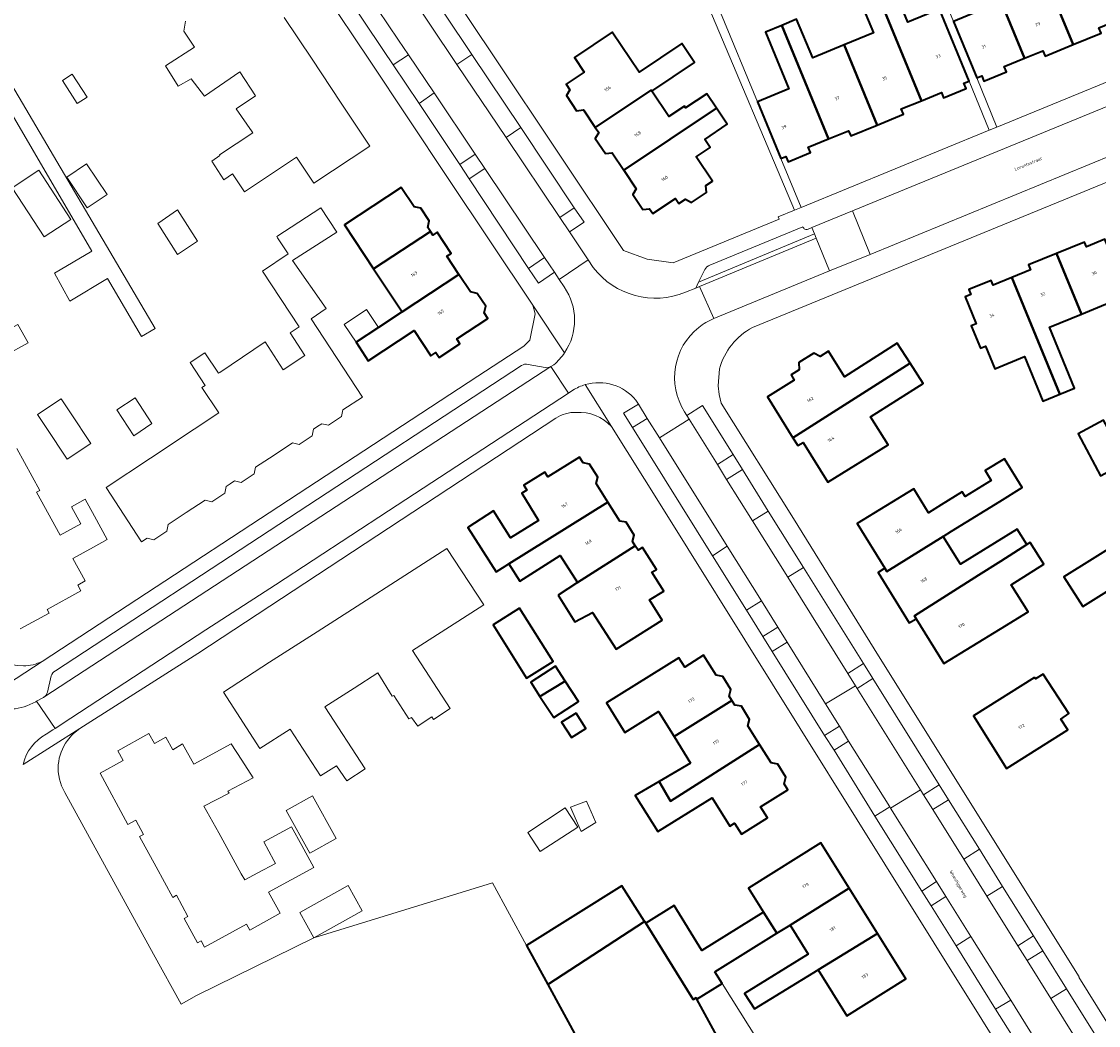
# Model space of a CAD drawing. Header units: metres. Extents: x 154586 to 156144, y 460369 to 462495.
# Tile 5 of 25: x 155041 to 155165, y 461571 to 461686. Entities that reach past the tile are written whole.
import ezdxf
from ezdxf.enums import TextEntityAlignment as Align

# ---------------------------------------------------------------- set-up
doc = ezdxf.new("R2010")
doc.units = ezdxf.units.M
for name, color, linetype, lineweight in [('B-WE-GR-GROENVOORZIENING-GV', 80, 'Continuous', 18), ('B-WE-OG-BEBOUWING-GV', 7, 'Continuous', 35), ('B-WE-OG-BEBOUWING-T18', 10, 'Continuous', 18), ('B-WE-OG-TERREIN_ERF-GV', 7, 'Continuous', 18), ('B-WE-OG-TOPOGRAFIE-T18', 10, 'Continuous', 18), ('B-WE-VH-VERHARDING_ASFALT-GV', 252, 'Continuous', 18), ('B-WE-VH-VERHARDING_BETONSTRAATSTEEN-GV', 7, 'Continuous', 18), ('B-WE-VH-VERHARDING_STRAATBAKSTEEN-GV', 252, 'Continuous', 18), ('B-WE-VH-VERHARDING_TEGEL-GV', 252, 'Continuous', 18)]:
    doc.layers.add(name, color=color, linetype=linetype, lineweight=lineweight)
doc.styles.add('NLCS-ISO-M200-T18', font='NLCS-ISO.ttf', dxfattribs={"height": 0.36})

msp = doc.modelspace()

# ---------------------------------------------------------------- linework, layer by layer
at = {"layer": 'B-WE-GR-GROENVOORZIENING-GV', "flags": 128}
for points in [[(155094.442, 461669.525), (155093.345, 461671.173), (155091.57, 461669.993), (155092.644, 461668.347)], [(155103.015, 461663.907), (155104.119, 461662.264), (155105.789, 461663.368), (155104.677, 461665.03)], [(155099.458, 461658.096), (155100.566, 461656.411), (155102.406, 461657.645), (155101.289, 461659.323)], [(155113.029, 461640.93), (155112.025, 461642.545), (155110.307, 461641.524), (155111.34, 461639.881)], [(155121.059, 461635.634), (155122.107, 461633.951), (155123.905, 461635.077), (155122.851, 461636.781)], [(155126.226, 461615.969), (155127.3, 461614.258), (155129.016, 461615.325), (155127.95, 461617.046)], [(155135.973, 461611.732), (155136.842, 461610.341), (155137.043, 461610.019), (155138.821, 461611.152), (155137.745, 461612.886)], [(155136.058, 461604.001), (155135, 461605.693), (155133.286, 461604.648), (155134.387, 461602.946)], [(155147.485, 461597.294), (155146.413, 461599.003), (155144.637, 461597.862), (155145.699, 461596.161)], [(155146.12, 461587.921), (155144.433, 461586.842), (155145.493, 461585.151), (155147.194, 461586.202)], [(155156.482, 461578.879), (155158.268, 461580.008), (155157.212, 461581.707), (155155.415, 461580.59)]]:
    msp.add_lwpolyline(points, close=True, dxfattribs=at)
at = {"layer": 'B-WE-OG-BEBOUWING-GV', "flags": 128}
for points in [[(155166.8, 461686.501), (155162.634, 461696.642), (155162.465, 461696.573), (155160.746, 461695.866), (155161.419, 461694.227), (155158.02, 461692.83), (155158.853, 461690.804), (155158.821, 461690.791), (155161.731, 461683.709), (155164.926, 461685.023), (155164.677, 461685.628)], [(155151.245, 461694.102), (155149.396, 461693.342), (155151.655, 461687.847), (155148.047, 461686.363), (155150.708, 461679.889), (155151.29, 461680.129), (155151.536, 461679.529), (155154.106, 461680.585), (155153.859, 461681.184), (155156.163, 461682.131)], [(155158.821, 461690.791), (155155.287, 461689.338), (155153.027, 461694.835), (155151.245, 461694.102), (155156.163, 461682.131), (155158.288, 461683.004), (155158.538, 461682.397), (155161.731, 461683.709)], [(155135.539, 461683.671), (155139.314, 461674.495), (155142.327, 461675.735), (155142.08, 461676.336), (155144.385, 461677.284), (155139.046, 461690.259), (155137.083, 461689.451), (155138.894, 461685.053)], [(155146.439, 461687.764), (155142.832, 461686.28), (155140.884, 461691.015), (155139.046, 461690.259), (155144.385, 461677.284), (155146.675, 461678.226), (155146.921, 461677.629), (155149.494, 461678.681), (155149.245, 461679.284), (155149.83, 461679.525)], [(155135.539, 461683.671), (155131.965, 461682.199), (155130.093, 461686.601), (155128.402, 461685.905), (155133.75, 461672.908), (155136.047, 461673.853), (155136.294, 461673.252), (155139.314, 461674.495)], [(155107.068, 461674.223), (155113.456, 461678.495), (155113.54, 461678.369), (155118.446, 461681.65), (155116.988, 461683.831), (155112.082, 461680.55), (155109.025, 461685.121), (155104.702, 461682.231), (155105.818, 461680.563), (155103.752, 461679.181), (155104.18, 461678.54), (155103.79, 461677.861), (155104.941, 461676.142), (155105.715, 461676.245)], [(155128.305, 461670.667), (155128.887, 461670.907), (155129.135, 461670.304), (155131.692, 461671.362), (155131.446, 461671.96), (155133.75, 461672.908), (155128.402, 461685.905), (155126.552, 461685.144), (155129.235, 461678.625), (155125.639, 461677.145)], [(155113.54, 461678.369), (155113.456, 461678.495), (155107.068, 461674.223), (155107.468, 461673.625), (155107.079, 461672.95), (155108.23, 461671.23), (155109, 461671.333), (155110.348, 461669.318), (155120.952, 461676.41), (155119.841, 461678.071), (155117.414, 461676.448), (155117.268, 461676.666), (155115.48, 461675.47)], [(155120.952, 461676.41), (155110.348, 461669.318), (155111.754, 461667.215), (155111.366, 461666.541), (155112.517, 461664.821), (155113.287, 461664.924), (155113.664, 461664.36), (155116.256, 461666.093), (155116.647, 461665.508), (155117.411, 461666.019), (155118.088, 461665.63), (155119.817, 461666.786), (155119.714, 461667.56), (155120.479, 461668.071), (155118.613, 461670.862), (155120.216, 461671.934), (155119.599, 461672.856), (155122.176, 461674.58)], [(155088.216, 461662.331), (155087.922, 461662.775), (155088.079, 461663.524), (155087.112, 461664.988), (155086.354, 461665.148), (155084.89, 461667.361), (155078.394, 461663.067), (155081.72, 461658.036)], [(155084.974, 461653.114), (155091.47, 461657.409), (155090.102, 461659.478), (155090.598, 461659.806), (155088.994, 461662.232), (155088.498, 461661.904), (155088.216, 461662.331), (155081.72, 461658.036)], [(155162.684, 461652.87), (155167.899, 461655.018), (155168, 461655.059), (155165.376, 461661.435), (155163.248, 461660.559), (155163.02, 461661.112), (155159.831, 461659.799)], [(155162.684, 461652.87), (155159.831, 461659.799), (155156.649, 461658.488), (155156.876, 461657.937), (155154.742, 461657.058), (155160.234, 461643.716), (155161.903, 461644.403), (155159.035, 461651.367)], [(155091.47, 461657.409), (155084.974, 461653.114), (155082.269, 461651.326), (155079.711, 461649.635), (155081.117, 461647.513), (155086.359, 461650.978), (155088.28, 461648.071), (155088.859, 461648.454), (155089.22, 461647.909), (155091.591, 461649.477), (155091.231, 461650.022), (155094.796, 461652.378), (155094.385, 461652.999), (155094.547, 461653.769), (155093.579, 461655.233), (155092.8, 461655.397)], [(155160.234, 461643.716), (155154.742, 461657.058), (155152.586, 461656.17), (155152.358, 461656.725), (155149.792, 461655.668), (155150.019, 461655.115), (155149.37, 461654.848), (155150.644, 461651.752), (155150.079, 461651.519), (155151.135, 461648.954), (155151.699, 461649.187), (155152.765, 461646.596), (155156.192, 461648.007), (155158.289, 461642.915)], [(155129.69, 461638.703), (155143.096, 461647.241), (155141.623, 461649.553), (155135.58, 461645.694), (155133.74, 461648.609), (155132.791, 461648.008), (155132.078, 461648.385), (155130.38, 461647.308), (155130.416, 461646.503), (155129.467, 461645.902), (155129.827, 461645.32), (155126.761, 461643.413)], [(155143.096, 461647.241), (155129.69, 461638.703), (155130.245, 461637.81), (155130.854, 461638.16), (155133.683, 461633.623), (155140.595, 461637.918), (155138.556, 461641.102), (155144.568, 461644.929)], [(155166.611, 461638.147), (155165.194, 461640.723), (155162.303, 461639.172), (155164.879, 461634.369), (155167.499, 461635.774), (155167.821, 461635.947)], [(155108.521, 461631.335), (155107.168, 461633.489), (155107.371, 461634.205), (155106.432, 461635.703), (155105.696, 461635.833), (155105.288, 461636.483), (155101.663, 461634.232), (155101.325, 461634.776), (155098.898, 461633.271), (155099.237, 461632.725), (155098.663, 461632.369), (155100.601, 461629.248), (155097.374, 461627.244), (155095.452, 461630.34), (155092.498, 461628.462), (155095.743, 461623.352), (155097.195, 461624.274)], [(155146.879, 461627.427), (155147.824, 461628.01), (155153.345, 461631.416), (155155.921, 461633.005), (155153.872, 461636.306), (155151.657, 461634.949), (155152.343, 461633.83), (155149.377, 461631.999), (155149.062, 461632.51), (155146.653, 461631.024), (155145.205, 461630.128), (155143.502, 461632.882), (155137.049, 461628.888), (155140.21, 461623.78), (155140.444, 461623.402)], [(155111.658, 461626.341), (155111.343, 461626.841), (155111.545, 461627.554), (155110.606, 461629.051), (155109.874, 461629.181), (155108.521, 461631.335), (155097.195, 461624.274), (155098.441, 461622.311), (155103.08, 461625.256), (155105.063, 461622.133)], [(155170.467, 461624.172), (155167.771, 461628.657), (155166.526, 461627.904), (155167.152, 461626.839), (155160.691, 461622.801), (155162.828, 461619.402)], [(155156.456, 461626.502), (155155.354, 461628.27), (155155.32, 461628.249), (155148.838, 461624.261), (155146.879, 461627.427), (155140.444, 461623.402), (155140.21, 461623.78), (155139.435, 461623.3), (155142.995, 461617.527), (155143.8, 461617.98), (155143.592, 461618.317), (155150.926, 461622.984), (155153.459, 461624.595)], [(155102.831, 461620.715), (155104.746, 461617.651), (155106.771, 461618.73), (155109.473, 461614.508), (155114.725, 461617.853), (155113.283, 461620.148), (155114.906, 461621.168), (155113.559, 461623.314), (155114.068, 461623.634), (155112.487, 461626.163), (155111.972, 461625.84), (155111.658, 461626.341), (155105.063, 461622.133)], [(155143.8, 461617.98), (155146.965, 461612.865), (155153.42, 461616.859), (155156.577, 461618.812), (155154.633, 461621.867), (155158.379, 461624.25), (155156.805, 461626.724), (155156.456, 461626.502), (155153.459, 461624.595), (155150.926, 461622.984), (155143.592, 461618.317)], [(155098.418, 461619.197), (155095.4, 461617.301), (155099.225, 461611.21), (155102.244, 461613.106)], [(155116.094, 461604.512), (155122.715, 461608.642), (155122.396, 461609.152), (155122.6, 461609.902), (155121.658, 461611.406), (155120.895, 461611.548), (155119.474, 461613.818), (155117.32, 461612.469), (155116.645, 461613.546), (155108.356, 461608.375), (155110.468, 461604.99), (155114.303, 461607.382)], [(155103.642, 461610.867), (155102.526, 461612.58), (155099.689, 461610.732), (155100.754, 461609.097)], [(155157.328, 461611.292), (155150.343, 461606.887), (155154.131, 461600.878), (155161.117, 461605.283), (155160.345, 461606.507), (155161.255, 461607.153), (155158.323, 461611.675), (155157.428, 461611.133)], [(155100.754, 461609.097), (155102.324, 461606.688), (155105.161, 461608.536), (155103.642, 461610.867)], [(155117.982, 461601.485), (155114.372, 461599.379), (155115.668, 461597.138), (155125.858, 461603.622), (155124.529, 461605.745), (155124.732, 461606.487), (155123.789, 461607.992), (155123.034, 461608.132), (155122.715, 461608.642), (155116.094, 461604.512)], [(155104.877, 461607.207), (155103.231, 461606.18), (155104.343, 461604.398), (155105.989, 461605.425)], [(155114.372, 461599.379), (155111.634, 461597.781), (155114.229, 461593.656), (155120.456, 461597.507), (155122.479, 461594.277), (155123.007, 461594.608), (155123.795, 461593.349), (155126.765, 461595.209), (155125.977, 461596.468), (155129.11, 461598.429), (155128.683, 461599.111), (155128.886, 461599.855), (155127.943, 461601.359), (155127.187, 461601.5), (155125.858, 461603.622), (155115.668, 461597.138)], [(155127.842, 461582.012), (155129.357, 461582.955), (155136.117, 461587.165), (155132.876, 461592.349), (155124.61, 461587.182), (155126.323, 461584.442)], [(155101.637, 461576.163), (155112.694, 461583.339), (155110.128, 461587.442), (155099.214, 461580.616)], [(155129.357, 461582.955), (155131.436, 461579.63), (155124.146, 461575.109), (155125.289, 461573.363), (155132.567, 461577.819), (155139.356, 461581.983), (155136.117, 461587.165)], [(155120.76, 461577.601), (155127.842, 461582.012), (155126.323, 461584.442), (155119.275, 461580.026), (155116.116, 461585.188), (155112.87, 461583.173), (155118.293, 461574.436), (155118.611, 461574.609), (155118.677, 461574.488), (155121.578, 461576.264)], [(155112.406, 461556.38), (155120.285, 461541.906), (155120.53, 461542.039), (155123.353, 461543.576), (155131.077, 461547.781), (155134.078, 461549.414), (155134.073, 461549.423), (155131.219, 461554.667), (155122.745, 461550.056), (155117.448, 461559.787), (155117.325, 461559.719), (155116.078, 461562.01), (155123.319, 461565.994), (155118.677, 461574.488), (155118.611, 461574.609), (155118.293, 461574.436), (155112.87, 461583.173), (155112.746, 461583.373), (155112.694, 461583.339), (155101.637, 461576.163)], [(155132.567, 461577.819), (155135.851, 461572.566), (155142.604, 461576.787), (155139.356, 461581.983)]]:
    msp.add_lwpolyline(points, close=True, dxfattribs=at)
at = {"layer": 'B-WE-OG-TERREIN_ERF-GV', "flags": 128}
for points in [[(155043.807, 461613.126), (155082.816, 461638.676), (155093.633, 461645.746), (155098.895, 461649.193), (155099.584, 461649.898), (155100.211, 461652.892), (155099.937, 461653.894), (155090.188, 461668.485), (155081.251, 461681.912), (155065.597, 461705.31), (155056.886, 461718.262)], [(155086.069, 461696.45), (155095.448, 461682.404), (155110.324, 461660.146), (155112.996, 461659.157), (155115.979, 461658.72), (155128.105, 461663.742), (155128.002, 461663.992), (155129.864, 461664.756), (155120.058, 461687.931), (155140.614, 461696.454), (155137.799, 461703.545), (155139.032, 461704.047), (155138.123, 461706.277)], [(155071.487, 461686.816), (155074.681, 461682.02), (155077.955, 461677.106), (155081.296, 461672.09), (155074.9, 461667.83), (155072.907, 461670.822), (155066.961, 461666.842), (155065.57, 461668.917), (155064.597, 461668.241), (155063.219, 461670.35), (155064.138, 461671.025), (155064.111, 461671.079), (155067.904, 461673.607), (155067.822, 461673.725), (155066.002, 461676.335), (155068.224, 461677.853), (155066.407, 461680.58), (155062.393, 461677.817), (155060.837, 461679.791), (155059.369, 461678.944), (155057.908, 461681.282), (155061.228, 461683.393), (155060.016, 461685.237), (155060.205, 461686.372)], [(155167.444, 461668.735), (155125.048, 461651.337)], [(155167.899, 461655.018), (155162.684, 461652.87), (155159.035, 461651.367), (155161.903, 461644.403), (155160.234, 461643.716), (155158.289, 461642.915), (155156.192, 461648.007), (155152.765, 461646.596), (155151.699, 461649.187), (155151.135, 461648.954), (155150.079, 461651.519), (155150.644, 461651.752), (155149.37, 461654.848), (155150.019, 461655.115), (155149.792, 461655.668), (155152.358, 461656.725), (155152.586, 461656.17), (155154.742, 461657.058), (155156.876, 461657.937), (155156.649, 461658.488), (155159.831, 461659.799), (155163.02, 461661.112), (155163.248, 461660.559), (155165.376, 461661.435)], [(155121.286, 461646.592), (155121.135, 461644.643), (155121.248, 461643.657), (155121.487, 461642.667), (155129.734, 461629.456), (155139.473, 461613.774), (155162.429, 461577.032), (155162.387, 461577.006), (155173.265, 461559.536)], [(155102.558, 461640.96), (155061.633, 461614.014), (155048.133, 461605.45)], [(155164.879, 461634.369), (155162.303, 461639.172), (155165.194, 461640.723)], [(155156.952, 461563.094), (155140.198, 461589.92), (155114.49, 461631.095), (155108.937, 461639.985)], [(155040.923, 461637.491), (155043.556, 461632.686), (155043.167, 461632.472), (155045.857, 461627.562), (155048.245, 461628.87), (155047.181, 461630.812), (155048.742, 461631.668), (155049.807, 461629.726), (155051.263, 461627.068), (155049.701, 461626.212), (155047.322, 461624.909), (155048.735, 461622.329), (155047.874, 461621.857), (155048.239, 461621.189), (155044.375, 461619.072), (155044.605, 461618.652), (155041.308, 461616.845)], [(155046.411, 461598.126), (155056.537, 461579.605), (155059.704, 461573.917)], [(155059.704, 461573.917), (155061.451, 461574.89), (155074.894, 461581.481), (155095.322, 461587.764), (155099.214, 461580.616), (155110.128, 461587.442), (155112.694, 461583.339), (155112.746, 461583.373), (155112.87, 461583.173), (155116.116, 461585.188), (155119.275, 461580.026), (155126.323, 461584.442), (155124.61, 461587.182), (155132.876, 461592.349), (155136.117, 461587.165), (155139.356, 461581.983), (155142.604, 461576.787), (155135.851, 461572.566), (155132.567, 461577.819), (155125.289, 461573.363), (155124.146, 461575.109), (155131.436, 461579.63), (155129.357, 461582.955), (155127.842, 461582.012), (155120.76, 461577.601), (155121.578, 461576.264), (155129.634, 461563.43)]]:
    msp.add_lwpolyline(points, dxfattribs=at)
for points in [[(155148.832, 461699.491), (155140.739, 461696.139), (155140.614, 461696.454), (155120.058, 461687.931), (155129.864, 461664.756), (155130.611, 461665.063), (155128.305, 461670.667), (155125.639, 461677.145), (155121.407, 461687.377), (155142.882, 461696.132), (155146.439, 461687.764), (155149.83, 461679.525), (155152.143, 461673.903), (155153.02, 461674.264), (155150.708, 461679.889), (155148.047, 461686.363), (155143.914, 461696.419), (155149.163, 461698.689)], [(155146.439, 461687.764), (155142.882, 461696.132), (155121.407, 461687.377), (155125.639, 461677.145), (155129.235, 461678.625), (155126.552, 461685.144), (155128.402, 461685.905), (155130.093, 461686.601), (155131.965, 461682.199), (155135.539, 461683.671), (155138.894, 461685.053), (155137.083, 461689.451), (155139.046, 461690.259), (155140.884, 461691.015), (155142.832, 461686.28)], [(155166.8, 461686.501), (155164.677, 461685.628), (155164.926, 461685.023), (155161.731, 461683.709), (155158.538, 461682.397), (155158.288, 461683.004), (155156.163, 461682.131), (155153.859, 461681.184), (155154.106, 461680.585), (155151.536, 461679.529), (155151.29, 461680.129), (155150.708, 461679.889), (155153.02, 461674.264), (155174.57, 461683.111), (155172.255, 461688.742), (155171.672, 461688.502), (155171.917, 461687.905), (155169.346, 461686.848), (155169.1, 461687.446)], [(155113.54, 461678.369), (155115.48, 461675.47), (155117.268, 461676.666), (155117.414, 461676.448), (155119.841, 461678.071), (155120.952, 461676.41), (155122.176, 461674.58), (155119.599, 461672.856), (155120.216, 461671.934), (155118.613, 461670.862), (155120.479, 461668.071), (155119.714, 461667.56), (155119.817, 461666.786), (155118.088, 461665.63), (155117.411, 461666.019), (155116.647, 461665.508), (155116.256, 461666.093), (155113.664, 461664.36), (155113.287, 461664.924), (155112.517, 461664.821), (155111.366, 461666.541), (155111.754, 461667.215), (155110.348, 461669.318), (155109, 461671.333), (155108.23, 461671.23), (155107.079, 461672.95), (155107.468, 461673.625), (155107.068, 461674.223), (155105.715, 461676.245), (155104.941, 461676.142), (155103.79, 461677.861), (155104.18, 461678.54), (155103.752, 461679.181), (155105.818, 461680.563), (155104.702, 461682.231), (155109.025, 461685.121), (155112.082, 461680.55), (155116.988, 461683.831), (155118.446, 461681.65)], [(155051.285, 461656.951), (155046.99, 461654.348), (155045.206, 461657.538), (155049.48, 461660.047), (155036.077, 461683.034), (155037.487, 461683.865), (155056.727, 461651.202), (155055.171, 461650.286)], [(155046.119, 461679.578), (155047.245, 461680.312), (155048.953, 461677.695), (155047.827, 461676.96)], [(155130.611, 461665.063), (155152.143, 461673.903), (155149.83, 461679.525), (155149.245, 461679.284), (155149.494, 461678.681), (155146.921, 461677.629), (155146.675, 461678.226), (155144.385, 461677.284), (155142.08, 461676.336), (155142.327, 461675.735), (155139.314, 461674.495), (155136.294, 461673.252), (155136.047, 461673.853), (155133.75, 461672.908), (155131.446, 461671.96), (155131.692, 461671.362), (155129.135, 461670.304), (155128.887, 461670.907), (155128.305, 461670.667)], [(155047.108, 461663.7), (155044.051, 461661.705), (155040.384, 461667.326), (155043.441, 461669.32)], [(155051.242, 461666.559), (155048.976, 461665.042), (155046.632, 461668.543), (155048.898, 461670.06)], [(155081.72, 461658.036), (155078.394, 461663.067), (155084.89, 461667.361), (155086.354, 461665.148), (155087.112, 461664.988), (155088.079, 461663.524), (155087.922, 461662.775), (155088.216, 461662.331), (155088.498, 461661.904), (155088.994, 461662.232), (155090.598, 461659.806), (155090.102, 461659.478), (155091.47, 461657.409), (155092.8, 461655.397), (155093.579, 461655.233), (155094.547, 461653.769), (155094.385, 461652.999), (155094.796, 461652.378), (155091.231, 461650.022), (155091.591, 461649.477), (155089.22, 461647.909), (155088.859, 461648.454), (155088.28, 461648.071), (155086.359, 461650.978), (155081.117, 461647.513), (155079.711, 461649.635), (155078.356, 461651.681), (155080.915, 461653.374), (155082.269, 461651.326), (155084.974, 461653.114)], [(155070.743, 461661.587), (155070.651, 461661.725), (155075.679, 461665.014), (155077.499, 461662.222), (155072.465, 461659.013), (155076.287, 461653.486), (155074.591, 461652.335), (155080.465, 461643.376), (155078.2, 461641.891), (155078.061, 461641.131), (155076.556, 461640.144), (155075.805, 461640.321), (155075.355, 461640.026), (155074.848, 461639.694), (155074.71, 461638.933), (155073.204, 461637.946), (155072.453, 461638.123), (155070.337, 461636.736), (155068.211, 461635.343), (155068.073, 461634.582), (155066.567, 461633.595), (155065.816, 461633.772), (155065.319, 461633.446), (155064.861, 461633.146), (155064.722, 461632.386), (155063.217, 461631.399), (155062.466, 461631.576), (155060.301, 461630.157), (155058.22, 461628.792), (155058.081, 461628.032), (155056.576, 461627.045), (155055.825, 461627.222), (155055.191, 461626.807), (155051.125, 461633.009), (155056.213, 461636.393), (155061.209, 461639.715), (155064.008, 461641.577), (155062.078, 461644.451), (155062.452, 461644.702), (155060.737, 461647.342), (155062.417, 461648.433), (155063.982, 461646.098), (155064.133, 461646.199), (155069.317, 461649.679), (155071.37, 461646.473), (155073.867, 461648.133), (155072.189, 461650.705), (155073.222, 461651.406), (155069.002, 461657.757), (155071.954, 461659.777)], [(155061.587, 461661.195), (155059.305, 461659.682), (155057.035, 461663.239), (155059.305, 461664.779)], [(155031.912, 461652.988), (155033.351, 461650.352), (155035.573, 461651.531), (155035.384, 461651.828), (155037.032, 461652.747), (155037.271, 461652.299), (155038.296, 461650.372), (155038.356, 461650.26), (155041.043, 461651.684), (155042.221, 461649.557), (155039.572, 461648.125), (155039.95, 461647.368), (155036.109, 461645.299), (155037.436, 461642.869), (155029.948, 461638.648), (155026.971, 461644.105), (155024.272, 461649.05), (155021.298, 461654.502), (155028.824, 461658.646), (155030.504, 461655.568), (155034.181, 461657.597), (155034.37, 461657.246), (155037.154, 461658.732), (155038.35, 461656.491)], [(155129.69, 461638.703), (155126.761, 461643.413), (155129.827, 461645.32), (155129.467, 461645.902), (155130.416, 461646.503), (155130.38, 461647.308), (155132.078, 461648.385), (155132.791, 461648.008), (155133.74, 461648.609), (155135.58, 461645.694), (155141.623, 461649.553), (155143.096, 461647.241), (155144.568, 461644.929), (155138.556, 461641.102), (155140.595, 461637.918), (155133.683, 461633.623), (155130.854, 461638.16), (155130.245, 461637.81)], [(155047.035, 461641.572), (155049.367, 461638.049), (155046.675, 461636.267), (155044.277, 461639.889), (155043.282, 461641.392), (155045.974, 461643.174)], [(155054.447, 461643.284), (155056.365, 461640.337), (155054.284, 461638.932), (155052.339, 461641.906)], [(155109.473, 461614.508), (155106.771, 461618.73), (155104.746, 461617.651), (155102.831, 461620.715), (155105.063, 461622.133), (155103.08, 461625.256), (155098.441, 461622.311), (155097.195, 461624.274), (155095.743, 461623.352), (155092.498, 461628.462), (155095.452, 461630.34), (155097.374, 461627.244), (155100.601, 461629.248), (155098.663, 461632.369), (155099.237, 461632.725), (155098.898, 461633.271), (155101.325, 461634.776), (155101.663, 461634.232), (155105.288, 461636.483), (155105.696, 461635.833), (155106.432, 461635.703), (155107.371, 461634.205), (155107.168, 461633.489), (155108.521, 461631.335), (155109.874, 461629.181), (155110.606, 461629.051), (155111.545, 461627.554), (155111.343, 461626.841), (155111.658, 461626.341), (155111.972, 461625.84), (155112.487, 461626.163), (155114.068, 461623.634), (155113.559, 461623.314), (155114.906, 461621.168), (155113.283, 461620.148), (155114.725, 461617.853)], [(155140.21, 461623.78), (155137.049, 461628.888), (155143.502, 461632.882), (155145.205, 461630.128), (155146.653, 461631.024), (155149.062, 461632.51), (155149.377, 461631.999), (155152.343, 461633.83), (155151.657, 461634.949), (155153.872, 461636.306), (155155.921, 461633.005), (155153.345, 461631.416), (155147.824, 461628.01), (155146.879, 461627.427), (155148.838, 461624.261), (155155.32, 461628.249), (155155.354, 461628.27), (155156.456, 461626.502), (155156.805, 461626.724), (155158.379, 461624.25), (155154.633, 461621.867), (155156.577, 461618.812), (155153.42, 461616.859), (155146.965, 461612.865), (155143.8, 461617.98), (155142.995, 461617.527), (155139.435, 461623.3)], [(155167.771, 461628.657), (155169.974, 461629.988), (155172.76, 461625.603), (155170.467, 461624.172), (155162.828, 461619.402), (155160.691, 461622.801), (155167.152, 461626.839), (155166.526, 461627.904)], [(155069.83, 461613.018), (155075.251, 461616.5), (155079.85, 461619.454), (155085.279, 461622.94), (155090.1, 461626.037), (155094.32, 461619.593), (155089.466, 461616.475), (155086.185, 461614.368), (155090.481, 461607.72), (155088.562, 461606.477), (155088.372, 461606.774), (155088.198, 461606.656), (155086.778, 461605.694), (155086.048, 461606.694), (155085.751, 461606.532), (155084.022, 461609.235), (155083.859, 461609.154), (155082.213, 461611.816), (155079.483, 461610.063), (155076.144, 461607.918), (155080.763, 461600.838), (155078.669, 461599.441), (155077.475, 461601.163), (155075.634, 461600.032), (155072.191, 461605.379), (155068.701, 461603.138), (155064.538, 461609.619)], [(155098.418, 461619.197), (155102.244, 461613.106), (155099.225, 461611.21), (155095.4, 461617.301)], [(155114.372, 461599.379), (155117.982, 461601.485), (155116.094, 461604.512), (155114.303, 461607.382), (155110.468, 461604.99), (155108.356, 461608.375), (155116.645, 461613.546), (155117.32, 461612.469), (155119.474, 461613.818), (155120.895, 461611.548), (155121.658, 461611.406), (155122.6, 461609.902), (155122.396, 461609.152), (155122.715, 461608.642), (155123.034, 461608.132), (155123.789, 461607.992), (155124.732, 461606.487), (155124.529, 461605.745), (155125.858, 461603.622), (155127.187, 461601.5), (155127.943, 461601.359), (155128.886, 461599.855), (155128.683, 461599.111), (155129.11, 461598.429), (155125.977, 461596.468), (155126.765, 461595.209), (155123.795, 461593.349), (155123.007, 461594.608), (155122.479, 461594.277), (155120.456, 461597.507), (155114.229, 461593.656), (155111.634, 461597.781)], [(155100.754, 461609.097), (155099.689, 461610.732), (155102.526, 461612.58), (155103.642, 461610.867), (155105.161, 461608.536), (155102.324, 461606.688)], [(155157.328, 461611.292), (155157.428, 461611.133), (155158.323, 461611.675), (155161.255, 461607.153), (155160.345, 461606.507), (155161.117, 461605.283), (155154.131, 461600.878), (155150.343, 461606.887)], [(155104.877, 461607.207), (155105.989, 461605.425), (155104.343, 461604.398), (155103.231, 461606.18)], [(155068.488, 461588.925), (155070.488, 461590), (155070.311, 461590.325), (155069.149, 461592.465), (155072.341, 461594.198), (155073.503, 461592.059), (155074.871, 461589.541), (155069.703, 461586.732), (155071.042, 461584.314), (155067.553, 461582.382), (155067.188, 461583.039), (155062.382, 461580.433), (155061.999, 461581.138), (155061.57, 461580.905), (155060.052, 461583.716), (155060.476, 461583.946), (155059.824, 461585.15), (155059.171, 461586.353), (155058.74, 461586.12), (155056.846, 461589.606), (155054.952, 461593.091), (155055.388, 461593.328), (155054.507, 461594.954), (155053.618, 461594.471), (155050.448, 461600.318), (155053.068, 461601.769), (155052.454, 461602.878), (155056.025, 461604.856), (155056.653, 461603.722), (155057.943, 461604.436), (155058.741, 461602.996), (155059.855, 461603.696), (155061.152, 461601.344), (155065.422, 461603.695), (155066.636, 461601.815), (155067.935, 461599.802), (155065.043, 461598.262), (155065.205, 461598.046), (155062.313, 461596.545), (155064.003, 461593.494), (155066.591, 461588.819), (155066.981, 461588.115)], [(155071.724, 461596.052), (155074.732, 461597.727), (155077.442, 461592.862), (155074.434, 461591.187)], [(155100.793, 461591.353), (155099.351, 461593.552), (155103.63, 461596.358), (155105.072, 461594.16)], [(155105.451, 461593.647), (155104.228, 461596.43), (155106.082, 461597.144), (155107.161, 461594.695)], [(155074.894, 461581.481), (155073.278, 461584.377), (155078.813, 461587.465), (155080.429, 461584.569)], [(155131.348, 461560.664), (155129.634, 461563.43), (155121.578, 461576.264), (155118.677, 461574.488), (155123.319, 461565.994), (155116.078, 461562.01), (155117.325, 461559.719), (155117.448, 461559.787), (155122.745, 461550.056), (155131.219, 461554.667), (155134.073, 461549.423), (155134.475, 461549.642), (155137.153, 461551.182)]]:
    msp.add_lwpolyline(points, close=True, dxfattribs=at)
at = {"layer": 'B-WE-OG-TERREIN_ERF-GV'}
for points in [[(155125.048, 461651.337, 0.2048846), (155121.286, 461646.592)], [(155104.909, 461641.615, 0.1528089), (155102.558, 461640.96)], [(155108.937, 461639.985, 0.2277765), (155104.909, 461641.615)], [(155037.449, 461614.79, 0.2528933), (155041.667, 461612.605)], [(155041.667, 461612.605, 0.1116622), (155043.807, 461613.126)], [(155048.133, 461605.45, 0.089429), (155046.692, 461604.057)], [(155046.692, 461604.057, 0.1326018), (155045.655, 461601.303)], [(155045.655, 461601.303, 0.1554534), (155046.411, 461598.126)]]:
    msp.add_lwpolyline(points, format="xyb", dxfattribs=at)
at = {"layer": 'B-WE-VH-VERHARDING_ASFALT-GV', "flags": 128}
msp.add_lwpolyline([(155192.914, 461687.827), (155136.488, 461664.661), (155138.516, 461659.696), (155166.348, 461671.142), (155188.367, 461680.14), (155188.717, 461680.283), (155233.074, 461697.123), (155255.07, 461705.026), (155297.389, 461719.968), (155295.586, 461725.115), (155239.171, 461705.061), (155215.499, 461696.454)], dxfattribs=at)
for points in [[(155119.003, 461656.022), (155120.623, 461652.342), (155133.866, 461657.805), (155132.358, 461661.546)], [(155043.997, 461609.015), (155043.949, 461608.984), (155043.173, 461608.563), (155045.293, 461605.462), (155047.105, 461606.63), (155062.545, 461616.717), (155070.496, 461621.894), (155083.435, 461630.351), (155103.997, 461643.813), (155102.005, 461646.855), (155046.881, 461610.9)]]:
    msp.add_lwpolyline(points, close=True, dxfattribs=at)
at = {"layer": 'B-WE-VH-VERHARDING_BETONSTRAATSTEEN-GV', "flags": 128}
for points in [[(155136.488, 461664.661), (155131.855, 461662.767), (155132.152, 461662.045), (155132.358, 461661.546), (155133.866, 461657.805), (155138.516, 461659.696)], [(155132.152, 461662.045), (155118.901, 461656.515), (155118.563, 461655.842), (155119.003, 461656.022), (155132.358, 461661.546)]]:
    msp.add_lwpolyline(points, close=True, dxfattribs=at)
for points in [[(155130.836, 461662.851), (155120.198, 461658.471)], [(155118.901, 461656.515), (155132.152, 461662.045), (155131.855, 461662.767), (155131.412, 461662.589)], [(155119.623, 461657.957), (155118.901, 461656.515)]]:
    msp.add_lwpolyline(points, dxfattribs=at)
at = {"layer": 'B-WE-VH-VERHARDING_BETONSTRAATSTEEN-GV'}
for points in [[(155131.412, 461662.589, -0.4512163), (155130.836, 461662.851)], [(155120.198, 461658.471, 0.2121243), (155119.623, 461657.957)]]:
    msp.add_lwpolyline(points, format="xyb", dxfattribs=at)
at = {"layer": 'B-WE-VH-VERHARDING_STRAATBAKSTEEN-GV', "flags": 128}
for points in [[(155093.345, 461671.173), (155094.442, 461669.525), (155101.289, 461659.323), (155102.406, 461657.645), (155102.953, 461656.824), (155106.265, 461659.072), (155104.119, 461662.264), (155103.015, 461663.907), (155096.87, 461673.089), (155091.245, 461681.427), (155084.972, 461690.805), (155084.344, 461691.746), (155081.035, 461689.519), (155084.587, 461684.211), (155085.712, 461682.541), (155088.642, 461678.166)], [(155091.245, 461681.427), (155092.947, 461682.581), (155086.691, 461691.954), (155084.972, 461690.805)], [(155088.642, 461678.166), (155085.712, 461682.541), (155083.976, 461681.387), (155086.928, 461676.964)], [(155092.947, 461682.581), (155091.245, 461681.427), (155096.87, 461673.089), (155098.574, 461674.207)], [(155091.57, 461669.993), (155093.345, 461671.173), (155088.642, 461678.166), (155086.928, 461676.964)], [(155096.87, 461673.089), (155103.015, 461663.907), (155104.677, 461665.03), (155098.574, 461674.207)], [(155101.289, 461659.323), (155094.442, 461669.525), (155092.644, 461668.347), (155099.458, 461658.096)], [(155117.81, 461640.854), (155121.059, 461635.634), (155122.851, 461636.781), (155119.347, 461642.388), (155117.557, 461641.259)], [(155122.182, 461626.295), (155114.407, 461638.714), (155113.029, 461640.93), (155111.34, 461639.881), (155120.493, 461625.205)], [(155126.09, 461620.046), (155127.95, 461617.046), (155129.016, 461615.325), (155133.403, 461608.264), (155136.842, 461610.341), (155135.973, 461611.732), (155129.096, 461622.753), (155125.06, 461629.21), (155122.107, 461633.951), (155121.059, 461635.634), (155117.81, 461640.854), (155114.407, 461638.714), (155122.182, 461626.295)], [(155126.869, 461630.32), (155123.905, 461635.077), (155122.107, 461633.951), (155125.06, 461629.21)], [(155129.096, 461622.753), (155130.888, 461623.878), (155126.869, 461630.32), (155125.06, 461629.21)], [(155122.182, 461626.295), (155120.493, 461625.205), (155124.371, 461618.983), (155126.09, 461620.046)], [(155130.888, 461623.878), (155129.096, 461622.753), (155135.973, 461611.732), (155137.745, 461612.886)], [(155127.95, 461617.046), (155126.09, 461620.046), (155124.371, 461618.983), (155126.226, 461615.969)], [(155135, 461605.693), (155133.403, 461608.264), (155129.016, 461615.325), (155127.3, 461614.258), (155133.286, 461604.648)], [(155137.043, 461610.019), (155144.286, 461598.423), (155144.637, 461597.862), (155146.413, 461599.003), (155138.821, 461611.152)], [(155133.403, 461608.264), (155135, 461605.693), (155136.058, 461604.001), (155140.758, 461596.489), (155140.855, 461596.334), (155144.286, 461598.423), (155137.043, 461610.019), (155136.842, 461610.341)], [(155134.387, 461602.946), (155139.057, 461595.429), (155140.758, 461596.489), (155136.058, 461604.001)], [(155147.194, 461586.202), (155150.043, 461581.642), (155154.598, 461574.353), (155157.487, 461569.73), (155158.54, 461568.045), (155160.16, 461565.453), (155163.54, 461567.567), (155159.192, 461574.536), (155156.482, 461578.879), (155155.415, 461580.59), (155151.862, 461586.251), (155149.234, 461590.477), (155145.699, 461596.161), (155144.637, 461597.862), (155144.286, 461598.423), (155140.855, 461596.334), (155146.12, 461587.921)], [(155146.12, 461587.921), (155140.855, 461596.334), (155140.758, 461596.489), (155139.057, 461595.429), (155144.433, 461586.842)], [(155151.017, 461591.629), (155147.485, 461597.294), (155145.699, 461596.161), (155149.234, 461590.477)], [(155151.017, 461591.629), (155149.234, 461590.477), (155151.862, 461586.251), (155153.672, 461587.368)], [(155151.862, 461586.251), (155155.415, 461580.59), (155157.212, 461581.707), (155153.672, 461587.368)], [(155150.043, 461581.642), (155147.194, 461586.202), (155145.493, 461585.151), (155148.359, 461580.587)], [(155148.359, 461580.587), (155152.87, 461573.318), (155154.598, 461574.353), (155150.043, 461581.642)], [(155158.268, 461580.008), (155156.482, 461578.879), (155159.192, 461574.536), (155160.974, 461575.652)], [(155163.54, 461567.567), (155168.44, 461559.719), (155170.226, 461560.833), (155160.974, 461575.652), (155159.192, 461574.536)], [(155152.87, 461573.318), (155155.777, 461568.662), (155157.487, 461569.73), (155154.598, 461574.353)]]:
    msp.add_lwpolyline(points, close=True, dxfattribs=at)
for points in [[(155106.852, 461658.198), (155106.265, 461659.072), (155102.953, 461656.824), (155103.524, 461655.965)], [(155120.623, 461652.342), (155119.003, 461656.022), (155118.563, 461655.842), (155117.385, 461655.364)], [(155043.997, 461609.015), (155046.881, 461610.9), (155102.005, 461646.855)], [(155098.64, 461646.979), (155045.32, 461612.053)], [(155101.357, 461646.746), (155099.389, 461647.1)], [(155102.343, 461647.072), (155102.005, 461646.855), (155103.997, 461643.813), (155104.521, 461644.156)], [(155111.729, 461643.021), (155112.025, 461642.545), (155113.029, 461640.93), (155114.407, 461638.714), (155117.81, 461640.854), (155117.557, 461641.259), (155117.284, 461641.698)], [(155044.838, 461611.457), (155044.418, 461609.61)]]:
    msp.add_lwpolyline(points, dxfattribs=at)
at = {"layer": 'B-WE-VH-VERHARDING_STRAATBAKSTEEN-GV'}
for points in [[(155117.385, 461655.364, -0.3400557), (155106.852, 461658.198)], [(155103.524, 461655.965, -0.308846), (155103.567, 461648.437)], [(155118.91, 461651.341, -0.0670826), (155120.623, 461652.342)], [(155117.284, 461641.698, -0.3809931), (155118.91, 461651.341)], [(155103.567, 461648.437, -0.069123), (155102.343, 461647.072)], [(155099.389, 461647.1, 0.217764), (155098.64, 461646.979)], [(155102.005, 461646.855, -0.1741287), (155101.357, 461646.746)], [(155104.521, 461644.156, -0.0704624), (155105.935, 461644.792)], [(155105.935, 461644.792, -0.2977572), (155111.729, 461643.021)], [(155045.32, 461612.053, 0.1911155), (155044.838, 461611.457)], [(155044.418, 461609.61, -0.1770301), (155043.997, 461609.015)]]:
    msp.add_lwpolyline(points, format="xyb", dxfattribs=at)
at = {"layer": 'B-WE-VH-VERHARDING_TEGEL-GV', "flags": 128}
for points in [[(155041.726, 461769.847), (155034.803, 461765.513), (155035.895, 461764.014), (155048.374, 461747.02), (155052.647, 461741.176), (155053.793, 461739.662), (155058.539, 461733.185), (155063.155, 461726.892), (155064.281, 461725.285), (155067.323, 461720.893), (155068.449, 461719.233), (155073.536, 461711.694), (155076.484, 461707.265), (155077.595, 461705.602), (155085.574, 461693.63), (155086.691, 461691.954), (155092.947, 461682.581), (155098.574, 461674.207), (155104.677, 461665.03), (155105.789, 461663.368), (155104.119, 461662.264), (155106.265, 461659.072), (155106.852, 461658.198)], [(155056.886, 461718.262), (155065.597, 461705.31), (155081.251, 461681.912), (155090.188, 461668.485), (155099.937, 461653.894), (155103.567, 461648.437)], [(155191.837, 461690.201), (155175.443, 461683.47), (155174.57, 461683.111), (155153.02, 461674.264), (155152.143, 461673.903), (155130.611, 461665.063), (155129.864, 461664.756), (155128.002, 461663.992), (155128.105, 461663.742), (155115.979, 461658.72), (155112.996, 461659.157), (155110.324, 461660.146), (155095.448, 461682.404), (155086.069, 461696.45)], [(155103.524, 461655.965), (155102.953, 461656.824), (155102.406, 461657.645), (155100.566, 461656.411), (155099.458, 461658.096), (155092.644, 461668.347), (155091.57, 461669.993), (155086.928, 461676.964), (155083.976, 461681.387), (155082.852, 461683.033), (155076.018, 461693.263)], [(155131.412, 461662.589), (155131.855, 461662.767), (155136.488, 461664.661), (155192.914, 461687.827)], [(155166.348, 461671.142), (155138.516, 461659.696), (155133.866, 461657.805), (155120.623, 461652.342)], [(155125.048, 461651.337), (155167.444, 461668.735), (155173.214, 461671.103)], [(155120.198, 461658.471), (155130.836, 461662.851)], [(155117.385, 461655.364), (155118.563, 461655.842), (155118.901, 461656.515), (155119.623, 461657.957)], [(155103.567, 461648.437), (155099.937, 461653.894), (155100.211, 461652.892), (155099.584, 461649.898), (155098.895, 461649.193), (155093.633, 461645.746), (155082.816, 461638.676), (155043.807, 461613.126), (155036.84, 461608.563)], [(155045.32, 461612.053), (155098.64, 461646.979)], [(155099.389, 461647.1), (155101.357, 461646.746)], [(155102.005, 461646.855), (155102.343, 461647.072)], [(155177.852, 461554.213), (155175.777, 461558.572), (155174.961, 461560.321), (155173.265, 461559.536), (155162.387, 461577.006), (155162.429, 461577.032), (155139.473, 461613.774), (155129.734, 461629.456), (155121.487, 461642.667), (155121.248, 461643.657), (155121.135, 461644.643), (155121.286, 461646.592)], [(155108.937, 461639.985), (155105.935, 461644.792)], [(155105.935, 461644.792), (155108.937, 461639.985), (155114.49, 461631.095), (155140.198, 461589.92), (155156.952, 461563.094), (155158.543, 461560.546), (155159.775, 461558.575)], [(155104.521, 461644.156), (155103.997, 461643.813), (155083.435, 461630.351), (155070.496, 461621.894), (155062.545, 461616.717), (155047.105, 461606.63), (155045.293, 461605.462), (155045.035, 461605.296)], [(155160.676, 461564.628), (155160.16, 461565.453), (155158.54, 461568.045), (155156.842, 461566.984), (155155.777, 461568.662), (155152.87, 461573.318), (155148.359, 461580.587), (155145.493, 461585.151), (155144.433, 461586.842), (155139.057, 461595.429), (155134.387, 461602.946), (155133.286, 461604.648), (155127.3, 461614.258), (155126.226, 461615.969), (155124.371, 461618.983), (155120.493, 461625.205), (155111.34, 461639.881), (155110.307, 461641.524), (155112.025, 461642.545), (155111.729, 461643.021)], [(155117.284, 461641.698), (155117.557, 461641.259), (155119.347, 461642.388), (155122.851, 461636.781), (155123.905, 461635.077), (155126.869, 461630.32), (155130.888, 461623.878), (155137.745, 461612.886), (155138.821, 461611.152), (155146.413, 461599.003), (155147.485, 461597.294), (155151.017, 461591.629), (155153.672, 461587.368), (155157.212, 461581.707), (155158.268, 461580.008), (155160.974, 461575.652), (155170.226, 461560.833)], [(155041.623, 461601.32), (155048.133, 461605.45), (155061.633, 461614.014), (155102.558, 461640.96)], [(155044.418, 461609.61), (155044.838, 461611.457)], [(155042.067, 461608.047), (155043.081, 461608.513), (155043.173, 461608.563), (155043.949, 461608.984), (155043.997, 461609.015)], [(155045.035, 461605.296), (155044.27, 461604.803)]]:
    msp.add_lwpolyline(points, dxfattribs=at)
at = {"layer": 'B-WE-VH-VERHARDING_TEGEL-GV'}
for points in [[(155130.836, 461662.851, 0.4512163), (155131.412, 461662.589)], [(155106.852, 461658.198, 0.3400557), (155117.385, 461655.364)], [(155119.623, 461657.957, -0.2121243), (155120.198, 461658.471)], [(155103.567, 461648.437, 0.308846), (155103.524, 461655.965)], [(155120.623, 461652.342, 0.0670826), (155118.91, 461651.341)], [(155118.91, 461651.341, 0.3809931), (155117.284, 461641.698)], [(155121.286, 461646.592, -0.2048846), (155125.048, 461651.337)], [(155102.343, 461647.072, 0.069123), (155103.567, 461648.437)], [(155098.64, 461646.979, -0.217764), (155099.389, 461647.1)], [(155101.357, 461646.746, 0.1741287), (155102.005, 461646.855)], [(155105.935, 461644.792, 0.0704624), (155104.521, 461644.156)], [(155111.729, 461643.021, 0.2977572), (155105.935, 461644.792)], [(155102.558, 461640.96, -0.1528089), (155104.909, 461641.615)], [(155104.909, 461641.615, -0.2277765), (155108.937, 461639.985)], [(155044.838, 461611.457, -0.1911155), (155045.32, 461612.053)], [(155043.997, 461609.015, 0.1770301), (155044.418, 461609.61)], [(155036.84, 461608.563, 0.2350889), (155042.067, 461608.047)], [(155044.27, 461604.803, 0.2096905), (155041.623, 461601.32)]]:
    msp.add_lwpolyline(points, format="xyb", dxfattribs=at)

# ---------------------------------------------------------------- texts
at = {"layer": 'B-WE-OG-BEBOUWING-T18', "style": 'NLCS-ISO-M200-T18'}
for s, rotation, p in [('29', 22.5, (155157.682, 461686.032)), ('33', 22.6, (155146.293, 461682.381)), ('31', 22.5, (155151.516, 461683.473)), ('35', 22.6, (155140.179, 461679.831)), ('156', 33.6, (155108.491, 461678.651)), ('37', 22.6, (155134.742, 461677.563)), ('39', 22.6, (155128.67, 461674.273)), ('158', 33.6, (155111.938, 461673.464)), ('160', 33.6, (155115.002, 461668.394)), ('163', 33.2, (155086.353, 461657.451)), ('30', 22.4, (155164.152, 461657.556)), ('32', 22.4, (155158.258, 461655.127)), ('165', 33.2, (155089.422, 461653.093)), ('34', 22.4, (155152.443, 461652.707)), ('162', 31.9, (155131.672, 461643.09)), ('164', 31.9, (155134.035, 461638.551)), ('167', 32.6, (155103.573, 461630.993)), ('166', 31.7, (155141.775, 461628.07)), ('169', 32.6, (155106.29, 461626.746)), ('168', 31.7, (155144.665, 461622.439)), ('171', 32.6, (155109.677, 461621.451)), ('170', 31.8, (155148.974, 461617.22)), ('173', 32.6, (155118.057, 461608.672)), ('172', 32.2, (155155.838, 461605.671)), ('175', 32.6, (155120.889, 461603.886)), ('177', 32.6, (155124.122, 461599.199)), ('179', 32, (155131.127, 461587.47)), ('181', 32, (155134.223, 461582.521)), ('183', 32, (155137.927, 461577.14))]:
    msp.add_text(s, height=0.36, rotation=rotation, dxfattribs=at).set_placement(p, align=Align.MIDDLE)
at = {"layer": 'B-WE-OG-TOPOGRAFIE-T18', "style": 'NLCS-ISO-M200-T18'}
for s, rotation, p in [('Lorentzstraat', 22.3, (155156.608, 461670.065)), ('Woestijgerweg', 299.9, (155148.564, 461587.623))]:
    msp.add_text(s, height=0.36, rotation=rotation, dxfattribs=at).set_placement(p, align=Align.MIDDLE)

doc.saveas('drawing.dxf')
